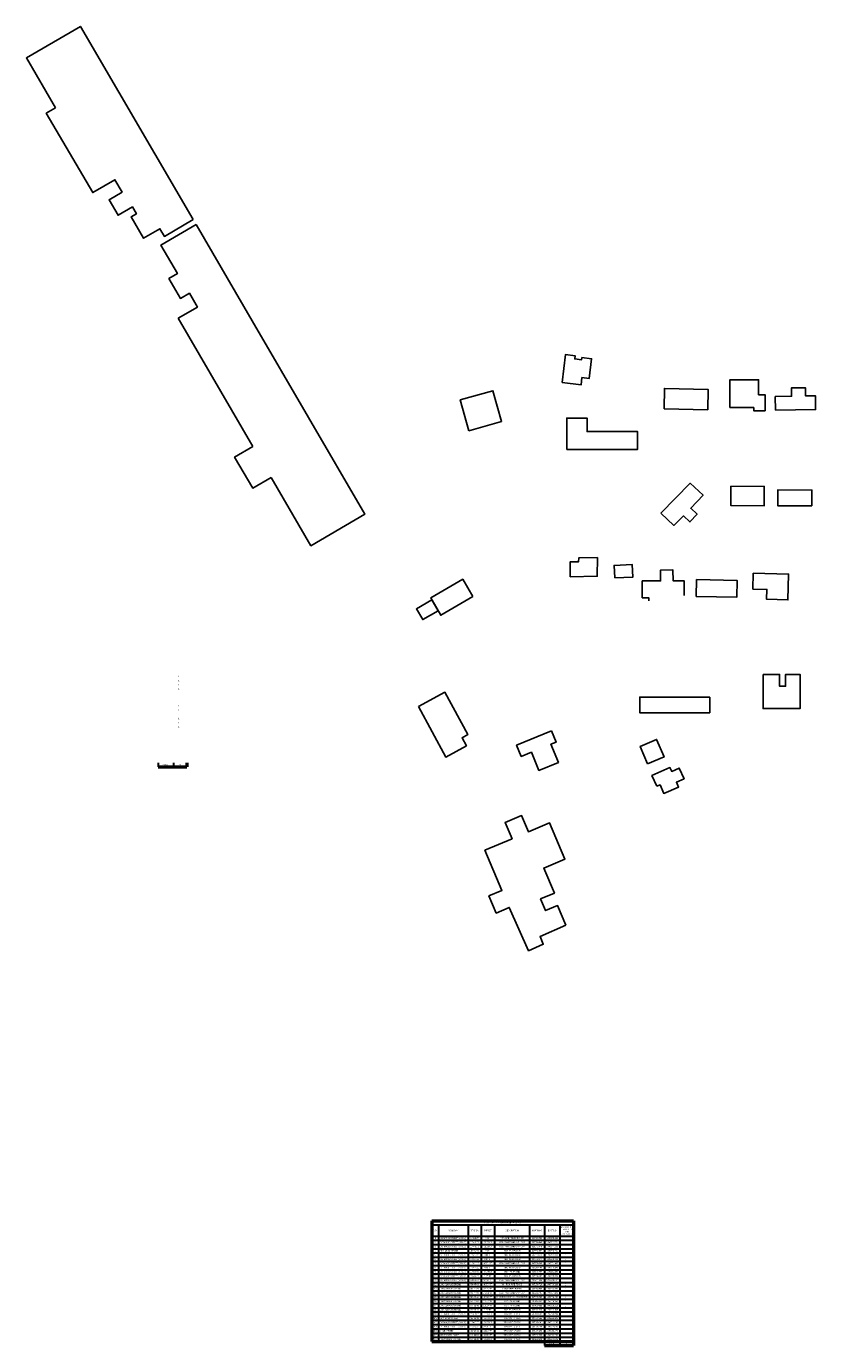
# Model space of a CAD drawing. Header units: feet. Extents: x 1485209 to 1496127, y 336129 to 339496.
# Tile 2 of 8: x 1490528 to 1491939, y 337139 to 339496. Entities that reach past the tile are written whole.
import ezdxf

# ---------------------------------------------------------------- set-up
doc = ezdxf.new("R2010")
doc.units = ezdxf.units.FT
doc.header["$MEASUREMENT"] = 0
for name, color, linetype in [('BD_X_Building', 130, 'Continuous'), ('GE_X_CL_Text', 131, 'Continuous'), ('SH_Text', 9, 'Continuous'), ('TX_X_20', 7, 'Continuous')]:
    doc.layers.add(name, color=color, linetype=linetype)
doc.styles.get("Standard").update_dxf_attribs({"font": 'font31.shx'})

msp = doc.modelspace()

# ---------------------------------------------------------------- linework, layer by layer
at = {"layer": 'BD_X_Building', "flags": 128}
for points, elevation in [([(1490826.1, 339151.1), (1490624.5, 339496.5), (1490527.8, 339440), (1490579.9, 339350.8)], 924), ([(1490826.1, 339151.1), (1490774.7, 339121.1), (1490766.7, 339134.9), (1490737.3, 339117.7), (1490715, 339155.8), (1490724.7, 339161.5), (1490717.5, 339173.9), (1490691.9, 339158.9), (1490675.7, 339186.7), (1490699.1, 339200.4), (1490686.2, 339222.5), (1490646.4, 339199.3), (1490563.5, 339341.2), (1490579.9, 339350.8)], 924), ([(1490799.4, 338974.7), (1490833.8, 338994.7), (1490819.3, 339019.5), (1490803.4, 339010.2), (1490782.6, 339045.8), (1490798, 339054.8), (1490768.3, 339105.7), (1490831.2, 339142.4)], 924), ([(1490965.3, 338690.4), (1491036.6, 338568.4), (1491133.3, 338624.8), (1490931.6, 338970.3), (1490831.2, 339142.4)], 924), ([(1490799.4, 338974.7), (1490933, 338745.8)], 924), ([(1490933, 338745.8), (1490900.2, 338726.7), (1490932.6, 338671.3), (1490965.3, 338690.4)], 924), ([(1491640.8, 338469.8), (1491640.7, 338475.4), (1491629.2, 338475.3), (1491629, 338505.3), (1491662, 338505.5), (1491661.9, 338524.8), (1491684, 338525), (1491684.2, 338505.7), (1491703.9, 338505.7), (1491704.1, 338479.6)], 924), ([(1491466.6, 338237.2), (1491474.9, 338217.1), (1491465.9, 338213.4), (1491479.1, 338181), (1491444.3, 338166.8), (1491431, 338199.2), (1491412.7, 338191.7), (1491404.5, 338211.8), (1491466.6, 338237.2)], 920.6)]:
    msp.add_lwpolyline(points, dxfattribs=dict(at, elevation=elevation))
for points, elevation in [([(1491485.6, 338859.8), (1491491.6, 338909.9), (1491509.1, 338907.8), (1491508.5, 338902.3), (1491520.7, 338900.8), (1491521.1, 338904.5), (1491538.4, 338902.4), (1491534.2, 338867.2), (1491521.3, 338868.7), (1491519.8, 338855.7)], 927.2), ([(1491494.2, 338740.3), (1491620.8, 338740.3), (1491620.8, 338772.4), (1491530.4, 338772.4), (1491530.4, 338796.3), (1491494.2, 338796.3)], 924), ([(1491662.5, 338626.2), (1491714.8, 338680), (1491737.8, 338658.5), (1491715.8, 338635.2), (1491727.1, 338624.6), (1491714.3, 338610.9), (1491703, 338621.6), (1491685.5, 338604.7)], 924), ([(1491500.1, 338512.8), (1491500.1, 338539.3), (1491515.3, 338539.6), (1491515.5, 338546.5), (1491548.9, 338547.2), (1491548.6, 338513.8)], 924), ([(1491827, 338490.9), (1491827.7, 338519), (1491890.8, 338517.5), (1491889.6, 338471.6), (1491851.4, 338472.5), (1491851.9, 338490.3)], 924), ([(1491845.3, 338338.2), (1491845.3, 338277.1), (1491911.4, 338277.1), (1491911.4, 338338.2), (1491885.5, 338338.2), (1491885.5, 338317.3), (1491874.6, 338317.3), (1491874.6, 338338.2)], 924), ([(1491228.8, 338280.7), (1491276.2, 338306.4), (1491317.2, 338230.8), (1491306.9, 338225.2), (1491314.7, 338210.7), (1491277.6, 338190.6)], 924), ([(1491749.7, 338297.8), (1491624.6, 338297.8), (1491624.6, 338269.9), (1491749.7, 338269.9)], 924), ([(1491638.6, 338178.4), (1491625.4, 338209.7), (1491654.8, 338222.1), (1491668, 338190.8)], 924), ([(1491654.9, 338138.3), (1491646.4, 338157.4), (1491678.7, 338171.7), (1491681.7, 338165), (1491695.3, 338171), (1491703.8, 338151.7), (1491690.2, 338145.7), (1491694, 338137.1), (1491667.6, 338125.6), (1491660.9, 338140.9)], 924), ([(1491492.7, 337890.3), (1491477.8, 337925.3), (1491456.1, 337916.1), (1491447.2, 337937), (1491472, 337947.5), (1491453, 337992.1), (1491490.9, 338008.3), (1491463.2, 338073.3), (1491425.5, 338057.2), (1491413.2, 338085.9), (1491383.9, 338073.4), (1491396.2, 338044.7), (1491347.8, 338024), (1491378.3, 337952.4), (1491354.9, 337942.4), (1491368, 337911.8), (1491391.4, 337921.8), (1491425.8, 337844.5), (1491452.2, 337856.2), (1491446.3, 337869.7)], 924)]:
    msp.add_lwpolyline(points, close=True, dxfattribs=dict(at, elevation=elevation))
at = {"layer": 'BD_X_Building', "elevation": 924}
for points in [[(1491319.2, 338773.7), (1491377.7, 338790.2), (1491362.1, 338845.4), (1491303.7, 338828.9)], [(1491580, 338510.7), (1491612.4, 338512.4), (1491611.2, 338534.7), (1491578.8, 338533)], [(1491726.3, 338507.9), (1491798.6, 338506.4), (1491798, 338476.1), (1491725.6, 338477.6)]]:
    msp.add_lwpolyline(points, close=True, dxfattribs=at)
at = {"layer": 'BD_X_Building', "color": 2, "elevation": 924}
for points in [[(1491326, 338477.7), (1491268.8, 338444.2), (1491250.8, 338475.1), (1491308, 338508.5)], [(1491264.2, 338452.2), (1491236.7, 338436.2), (1491225.4, 338455.5), (1491252.9, 338471.5)]]:
    msp.add_lwpolyline(points, close=True, dxfattribs=at)
at = {"layer": 'GE_X_CL_Text', "flags": 128}
for points in [[(1491785.9, 338815.1), (1491828.5, 338815.1), (1491828.5, 338809.5), (1491848.7, 338809.5), (1491848.7, 338838.1), (1491837.1, 338838.1), (1491837.1, 338865), (1491785.9, 338865)], [(1491867.4, 338810.3), (1491866.9, 338834.9), (1491896.2, 338835.5), (1491895.9, 338850.2), (1491920.8, 338850.7), (1491921.1, 338835.9), (1491938.7, 338836.2), (1491939.1, 338811.6)], [(1491668.1, 338812.9), (1491746.1, 338811.3), (1491746.8, 338847.7), (1491668.8, 338849.3)], [(1491787.7, 338674.7), (1491847.3, 338674.4), (1491847.1, 338639.7), (1491787.6, 338640)], [(1491932.3, 338639.4), (1491871.4, 338639.6), (1491871.5, 338668.1), (1491932.4, 338667.8)]]:
    msp.add_lwpolyline(points, close=True, dxfattribs=at)
at = {"layer": 'SH_Text', "lineweight": 30}
for p, q in [((1490763.3, 338180.5), (1490763.3, 338173)), ((1490790.8, 338180.5), (1490790.8, 338173)), ((1491454.1, 337146.3), (1491454.1, 337138.8)), ((1491481.7, 337146.3), (1491481.7, 337138.8))]:
    msp.add_line(p, q, dxfattribs=at)
at = {"layer": 'SH_Text', "lineweight": 50}
for p, q in [((1490763.3, 338173), (1490815, 338173)), ((1490815, 338180.5), (1490815, 338173)), ((1491454.1, 337138.8), (1491505.9, 337138.8)), ((1491505.9, 337146.3), (1491505.9, 337138.8))]:
    msp.add_line(p, q, dxfattribs=at)
at = {"layer": 'TX_X_20', "color": 7, "linetype": 'Continuous', "lineweight": 50}
for p, q in [((1491252.6, 337362), (1491505.9, 337362)), ((1491252.6, 337362), (1491252.6, 337354.5)), ((1491252.6, 337354.5), (1491252.6, 337334.5)), ((1491505.9, 337362), (1491505.9, 337354.5)), ((1491505.9, 337354.5), (1491505.9, 337334.5)), ((1491252.6, 337334.5), (1491252.6, 337327)), ((1491252.6, 337327), (1491252.6, 337319.5)), ((1491252.6, 337319.5), (1491252.6, 337311.9)), ((1491505.9, 337334.5), (1491505.9, 337327)), ((1491505.9, 337327), (1491505.9, 337319.5)), ((1491505.9, 337319.5), (1491505.9, 337311.9)), ((1491252.6, 337311.9), (1491252.6, 337304.4)), ((1491252.6, 337304.4), (1491252.6, 337296.9)), ((1491252.6, 337296.9), (1491252.6, 337289.4)), ((1491505.9, 337311.9), (1491505.9, 337304.4)), ((1491505.9, 337304.4), (1491505.9, 337296.9)), ((1491505.9, 337296.9), (1491505.9, 337289.4)), ((1491252.6, 337289.4), (1491252.6, 337281.9)), ((1491252.6, 337281.9), (1491252.6, 337274.3)), ((1491252.6, 337274.3), (1491252.6, 337266.8)), ((1491505.9, 337289.4), (1491505.9, 337281.9)), ((1491505.9, 337281.9), (1491505.9, 337274.3)), ((1491505.9, 337274.3), (1491505.9, 337266.8)), ((1491252.6, 337266.8), (1491252.6, 337259.3)), ((1491252.6, 337259.3), (1491252.6, 337251.7)), ((1491252.6, 337251.7), (1491252.6, 337244.2)), ((1491505.9, 337266.8), (1491505.9, 337259.3)), ((1491505.9, 337259.3), (1491505.9, 337251.7)), ((1491505.9, 337251.7), (1491505.9, 337244.2)), ((1491252.6, 337244.2), (1491252.6, 337236.7)), ((1491252.6, 337236.7), (1491252.6, 337229.1)), ((1491252.6, 337229.1), (1491252.6, 337221.6)), ((1491505.9, 337244.2), (1491505.9, 337236.7)), ((1491505.9, 337236.7), (1491505.9, 337229.1)), ((1491505.9, 337229.1), (1491505.9, 337221.6)), ((1491252.6, 337221.6), (1491252.6, 337214.1)), ((1491252.6, 337214.1), (1491252.6, 337206.5)), ((1491252.6, 337206.5), (1491252.6, 337199)), ((1491505.9, 337221.6), (1491505.9, 337214.1)), ((1491505.9, 337214.1), (1491505.9, 337206.5)), ((1491505.9, 337206.5), (1491505.9, 337199)), ((1491252.6, 337199), (1491252.6, 337191.5)), ((1491252.6, 337191.5), (1491252.6, 337184)), ((1491252.6, 337184), (1491252.6, 337176.4)), ((1491252.6, 337176.4), (1491252.6, 337168.9)), ((1491505.9, 337199), (1491505.9, 337191.5)), ((1491505.9, 337191.5), (1491505.9, 337184)), ((1491505.9, 337184), (1491505.9, 337176.4)), ((1491505.9, 337176.4), (1491505.9, 337168.9)), ((1491252.6, 337168.9), (1491252.6, 337161.3)), ((1491252.6, 337161.3), (1491252.6, 337153.8)), ((1491252.6, 337153.8), (1491252.6, 337146.3)), ((1491505.9, 337168.9), (1491505.9, 337161.3)), ((1491505.9, 337161.3), (1491505.9, 337153.8)), ((1491505.9, 337153.8), (1491505.9, 337146.3)), ((1491252.6, 337146.3), (1491265, 337146.3)), ((1491265, 337146.3), (1491317.9, 337146.3)), ((1491317.9, 337146.3), (1491340.9, 337146.3)), ((1491340.9, 337146.3), (1491365, 337146.3)), ((1491365, 337146.3), (1491427.7, 337146.3)), ((1491427.7, 337146.3), (1491454.1, 337146.3)), ((1491454.1, 337146.3), (1491481.7, 337146.3)), ((1491481.7, 337146.3), (1491505.9, 337146.3))]:
    msp.add_line(p, q, dxfattribs=at)
at = {"layer": 'TX_X_20', "color": 7, "linetype": 'Continuous', "lineweight": 30}
for p, q in [((1491252.6, 337354.5), (1491265, 337354.5)), ((1491265, 337354.5), (1491317.9, 337354.5)), ((1491265, 337354.5), (1491265, 337334.5)), ((1491317.9, 337354.5), (1491340.9, 337354.5)), ((1491317.9, 337354.5), (1491317.9, 337334.5)), ((1491340.9, 337354.5), (1491365, 337354.5)), ((1491340.9, 337354.5), (1491340.9, 337334.5)), ((1491365, 337354.5), (1491427.7, 337354.5)), ((1491365, 337354.5), (1491365, 337334.5)), ((1491427.7, 337354.5), (1491454.1, 337354.5)), ((1491427.7, 337354.5), (1491427.7, 337334.5)), ((1491454.1, 337354.5), (1491481.7, 337354.5)), ((1491454.1, 337354.5), (1491454.1, 337334.5)), ((1491481.7, 337354.5), (1491505.9, 337354.5)), ((1491481.7, 337354.5), (1491481.7, 337334.5)), ((1491252.6, 337334.5), (1491265, 337334.5)), ((1491252.6, 337327), (1491265, 337327)), ((1491252.6, 337319.5), (1491265, 337319.5)), ((1491265, 337334.5), (1491317.9, 337334.5)), ((1491265, 337334.5), (1491265, 337327)), ((1491265, 337327), (1491317.9, 337327)), ((1491265, 337327), (1491265, 337319.5)), ((1491265, 337319.5), (1491317.9, 337319.5)), ((1491265, 337319.5), (1491265, 337311.9)), ((1491317.9, 337334.5), (1491340.9, 337334.5)), ((1491317.9, 337334.5), (1491317.9, 337327)), ((1491317.9, 337327), (1491340.9, 337327)), ((1491317.9, 337327), (1491317.9, 337319.5)), ((1491317.9, 337319.5), (1491340.9, 337319.5)), ((1491317.9, 337319.5), (1491317.9, 337311.9)), ((1491340.9, 337334.5), (1491365, 337334.5)), ((1491340.9, 337334.5), (1491340.9, 337327)), ((1491340.9, 337327), (1491365, 337327)), ((1491340.9, 337327), (1491340.9, 337319.5)), ((1491340.9, 337319.5), (1491365, 337319.5)), ((1491340.9, 337319.5), (1491340.9, 337311.9)), ((1491365, 337334.5), (1491427.7, 337334.5)), ((1491365, 337334.5), (1491365, 337327)), ((1491365, 337327), (1491427.7, 337327)), ((1491365, 337327), (1491365, 337319.5)), ((1491365, 337319.5), (1491427.7, 337319.5)), ((1491365, 337319.5), (1491365, 337311.9)), ((1491427.7, 337334.5), (1491454.1, 337334.5)), ((1491427.7, 337334.5), (1491427.7, 337327)), ((1491427.7, 337327), (1491454.1, 337327)), ((1491427.7, 337327), (1491427.7, 337319.5)), ((1491427.7, 337319.5), (1491454.1, 337319.5)), ((1491427.7, 337319.5), (1491427.7, 337311.9)), ((1491454.1, 337334.5), (1491481.7, 337334.5)), ((1491454.1, 337334.5), (1491454.1, 337327)), ((1491454.1, 337327), (1491481.7, 337327)), ((1491454.1, 337327), (1491454.1, 337319.5)), ((1491454.1, 337319.5), (1491481.7, 337319.5)), ((1491454.1, 337319.5), (1491454.1, 337311.9)), ((1491481.7, 337334.5), (1491505.9, 337334.5)), ((1491481.7, 337334.5), (1491481.7, 337327)), ((1491481.7, 337327), (1491505.9, 337327)), ((1491481.7, 337327), (1491481.7, 337319.5)), ((1491481.7, 337319.5), (1491505.9, 337319.5)), ((1491481.7, 337319.5), (1491481.7, 337311.9)), ((1491252.6, 337311.9), (1491265, 337311.9)), ((1491252.6, 337304.4), (1491265, 337304.4)), ((1491252.6, 337296.9), (1491265, 337296.9)), ((1491265, 337311.9), (1491317.9, 337311.9)), ((1491265, 337311.9), (1491265, 337304.4)), ((1491265, 337304.4), (1491317.9, 337304.4)), ((1491265, 337304.4), (1491265, 337296.9)), ((1491265, 337296.9), (1491317.9, 337296.9)), ((1491265, 337296.9), (1491265, 337289.4)), ((1491317.9, 337311.9), (1491340.9, 337311.9)), ((1491317.9, 337311.9), (1491317.9, 337304.4)), ((1491317.9, 337304.4), (1491340.9, 337304.4)), ((1491317.9, 337304.4), (1491317.9, 337296.9)), ((1491317.9, 337296.9), (1491340.9, 337296.9)), ((1491317.9, 337296.9), (1491317.9, 337289.4)), ((1491340.9, 337311.9), (1491365, 337311.9)), ((1491340.9, 337311.9), (1491340.9, 337304.4)), ((1491340.9, 337304.4), (1491365, 337304.4)), ((1491340.9, 337304.4), (1491340.9, 337296.9)), ((1491340.9, 337296.9), (1491365, 337296.9)), ((1491340.9, 337296.9), (1491340.9, 337289.4)), ((1491365, 337311.9), (1491427.7, 337311.9)), ((1491365, 337311.9), (1491365, 337304.4)), ((1491365, 337304.4), (1491427.7, 337304.4)), ((1491365, 337304.4), (1491365, 337296.9)), ((1491365, 337296.9), (1491427.7, 337296.9)), ((1491365, 337296.9), (1491365, 337289.4)), ((1491427.7, 337311.9), (1491454.1, 337311.9)), ((1491427.7, 337311.9), (1491427.7, 337304.4)), ((1491427.7, 337304.4), (1491454.1, 337304.4)), ((1491427.7, 337304.4), (1491427.7, 337296.9)), ((1491427.7, 337296.9), (1491454.1, 337296.9)), ((1491427.7, 337296.9), (1491427.7, 337289.4)), ((1491454.1, 337311.9), (1491481.7, 337311.9)), ((1491454.1, 337311.9), (1491454.1, 337304.4)), ((1491454.1, 337304.4), (1491481.7, 337304.4)), ((1491454.1, 337304.4), (1491454.1, 337296.9)), ((1491454.1, 337296.9), (1491481.7, 337296.9)), ((1491454.1, 337296.9), (1491454.1, 337289.4)), ((1491481.7, 337311.9), (1491505.9, 337311.9)), ((1491481.7, 337311.9), (1491481.7, 337304.4)), ((1491481.7, 337304.4), (1491505.9, 337304.4)), ((1491481.7, 337304.4), (1491481.7, 337296.9)), ((1491481.7, 337296.9), (1491505.9, 337296.9)), ((1491481.7, 337296.9), (1491481.7, 337289.4)), ((1491252.6, 337289.4), (1491265, 337289.4)), ((1491252.6, 337281.9), (1491265, 337281.9)), ((1491252.6, 337274.3), (1491265, 337274.3)), ((1491265, 337289.4), (1491317.9, 337289.4)), ((1491265, 337289.4), (1491265, 337281.9)), ((1491265, 337281.9), (1491317.9, 337281.9)), ((1491265, 337281.9), (1491265, 337274.3)), ((1491265, 337274.3), (1491317.9, 337274.3)), ((1491265, 337274.3), (1491265, 337266.8)), ((1491317.9, 337289.4), (1491340.9, 337289.4)), ((1491317.9, 337289.4), (1491317.9, 337281.9)), ((1491317.9, 337281.9), (1491340.9, 337281.9)), ((1491317.9, 337281.9), (1491317.9, 337274.3)), ((1491317.9, 337274.3), (1491340.9, 337274.3)), ((1491317.9, 337274.3), (1491317.9, 337266.8)), ((1491340.9, 337289.4), (1491365, 337289.4)), ((1491340.9, 337289.4), (1491340.9, 337281.9)), ((1491340.9, 337281.9), (1491365, 337281.9)), ((1491340.9, 337281.9), (1491340.9, 337274.3)), ((1491340.9, 337274.3), (1491365, 337274.3)), ((1491340.9, 337274.3), (1491340.9, 337266.8)), ((1491365, 337289.4), (1491427.7, 337289.4)), ((1491365, 337289.4), (1491365, 337281.9)), ((1491365, 337281.9), (1491427.7, 337281.9)), ((1491365, 337281.9), (1491365, 337274.3)), ((1491365, 337274.3), (1491427.7, 337274.3)), ((1491365, 337274.3), (1491365, 337266.8)), ((1491427.7, 337289.4), (1491454.1, 337289.4)), ((1491427.7, 337289.4), (1491427.7, 337281.9)), ((1491427.7, 337281.9), (1491454.1, 337281.9)), ((1491427.7, 337281.9), (1491427.7, 337274.3)), ((1491427.7, 337274.3), (1491454.1, 337274.3)), ((1491427.7, 337274.3), (1491427.7, 337266.8)), ((1491454.1, 337289.4), (1491481.7, 337289.4)), ((1491454.1, 337289.4), (1491454.1, 337281.9)), ((1491454.1, 337281.9), (1491481.7, 337281.9)), ((1491454.1, 337281.9), (1491454.1, 337274.3)), ((1491454.1, 337274.3), (1491481.7, 337274.3)), ((1491454.1, 337274.3), (1491454.1, 337266.8)), ((1491481.7, 337289.4), (1491505.9, 337289.4)), ((1491481.7, 337289.4), (1491481.7, 337281.9)), ((1491481.7, 337281.9), (1491505.9, 337281.9)), ((1491481.7, 337281.9), (1491481.7, 337274.3)), ((1491481.7, 337274.3), (1491505.9, 337274.3)), ((1491481.7, 337274.3), (1491481.7, 337266.8)), ((1491252.6, 337266.8), (1491265, 337266.8)), ((1491252.6, 337259.3), (1491265, 337259.3)), ((1491252.6, 337251.7), (1491265, 337251.7)), ((1491265, 337266.8), (1491317.9, 337266.8)), ((1491265, 337266.8), (1491265, 337259.3)), ((1491265, 337259.3), (1491317.9, 337259.3)), ((1491265, 337259.3), (1491265, 337251.7)), ((1491265, 337251.7), (1491317.9, 337251.7)), ((1491265, 337251.7), (1491265, 337244.2)), ((1491317.9, 337266.8), (1491340.9, 337266.8)), ((1491317.9, 337266.8), (1491317.9, 337259.3)), ((1491317.9, 337259.3), (1491340.9, 337259.3)), ((1491317.9, 337259.3), (1491317.9, 337251.7)), ((1491317.9, 337251.7), (1491340.9, 337251.7)), ((1491317.9, 337251.7), (1491317.9, 337244.2)), ((1491340.9, 337266.8), (1491365, 337266.8)), ((1491340.9, 337266.8), (1491340.9, 337259.3)), ((1491340.9, 337259.3), (1491365, 337259.3)), ((1491340.9, 337259.3), (1491340.9, 337251.7)), ((1491340.9, 337251.7), (1491365, 337251.7)), ((1491340.9, 337251.7), (1491340.9, 337244.2)), ((1491365, 337266.8), (1491427.7, 337266.8)), ((1491365, 337266.8), (1491365, 337259.3)), ((1491365, 337259.3), (1491427.7, 337259.3)), ((1491365, 337259.3), (1491365, 337251.7)), ((1491365, 337251.7), (1491427.7, 337251.7)), ((1491365, 337251.7), (1491365, 337244.2)), ((1491427.7, 337266.8), (1491454.1, 337266.8)), ((1491427.7, 337266.8), (1491427.7, 337259.3)), ((1491427.7, 337259.3), (1491454.1, 337259.3)), ((1491427.7, 337259.3), (1491427.7, 337251.7)), ((1491427.7, 337251.7), (1491454.1, 337251.7)), ((1491427.7, 337251.7), (1491427.7, 337244.2)), ((1491454.1, 337266.8), (1491481.7, 337266.8)), ((1491454.1, 337266.8), (1491454.1, 337259.3)), ((1491454.1, 337259.3), (1491481.7, 337259.3)), ((1491454.1, 337259.3), (1491454.1, 337251.7)), ((1491454.1, 337251.7), (1491481.7, 337251.7)), ((1491454.1, 337251.7), (1491454.1, 337244.2)), ((1491481.7, 337266.8), (1491505.9, 337266.8)), ((1491481.7, 337266.8), (1491481.7, 337259.3)), ((1491481.7, 337259.3), (1491505.9, 337259.3)), ((1491481.7, 337259.3), (1491481.7, 337251.7)), ((1491481.7, 337251.7), (1491505.9, 337251.7)), ((1491481.7, 337251.7), (1491481.7, 337244.2)), ((1491252.6, 337244.2), (1491265, 337244.2)), ((1491252.6, 337236.7), (1491265, 337236.7)), ((1491252.6, 337229.1), (1491265, 337229.1)), ((1491265, 337244.2), (1491317.9, 337244.2)), ((1491265, 337244.2), (1491265, 337236.7)), ((1491265, 337236.7), (1491317.9, 337236.7)), ((1491265, 337236.7), (1491265, 337229.1)), ((1491265, 337229.1), (1491317.9, 337229.1)), ((1491265, 337229.1), (1491265, 337221.6)), ((1491317.9, 337244.2), (1491340.9, 337244.2)), ((1491317.9, 337244.2), (1491317.9, 337236.7)), ((1491317.9, 337236.7), (1491340.9, 337236.7)), ((1491317.9, 337236.7), (1491317.9, 337229.1)), ((1491317.9, 337229.1), (1491340.9, 337229.1)), ((1491317.9, 337229.1), (1491317.9, 337221.6)), ((1491340.9, 337244.2), (1491365, 337244.2)), ((1491340.9, 337244.2), (1491340.9, 337236.7)), ((1491340.9, 337236.7), (1491365, 337236.7)), ((1491340.9, 337236.7), (1491340.9, 337229.1)), ((1491340.9, 337229.1), (1491365, 337229.1)), ((1491340.9, 337229.1), (1491340.9, 337221.6)), ((1491365, 337244.2), (1491427.7, 337244.2)), ((1491365, 337244.2), (1491365, 337236.7)), ((1491365, 337236.7), (1491427.7, 337236.7)), ((1491365, 337236.7), (1491365, 337229.1)), ((1491365, 337229.1), (1491427.7, 337229.1)), ((1491365, 337229.1), (1491365, 337221.6)), ((1491427.7, 337244.2), (1491454.1, 337244.2)), ((1491427.7, 337244.2), (1491427.7, 337236.7)), ((1491427.7, 337236.7), (1491454.1, 337236.7)), ((1491427.7, 337236.7), (1491427.7, 337229.1)), ((1491427.7, 337229.1), (1491454.1, 337229.1)), ((1491427.7, 337229.1), (1491427.7, 337221.6)), ((1491454.1, 337244.2), (1491481.7, 337244.2)), ((1491454.1, 337244.2), (1491454.1, 337236.7)), ((1491454.1, 337236.7), (1491481.7, 337236.7)), ((1491454.1, 337236.7), (1491454.1, 337229.1)), ((1491454.1, 337229.1), (1491481.7, 337229.1)), ((1491454.1, 337229.1), (1491454.1, 337221.6)), ((1491481.7, 337244.2), (1491505.9, 337244.2)), ((1491481.7, 337244.2), (1491481.7, 337236.7)), ((1491481.7, 337236.7), (1491505.9, 337236.7)), ((1491481.7, 337236.7), (1491481.7, 337229.1)), ((1491481.7, 337229.1), (1491505.9, 337229.1)), ((1491481.7, 337229.1), (1491481.7, 337221.6)), ((1491252.6, 337221.6), (1491265, 337221.6)), ((1491252.6, 337214.1), (1491265, 337214.1)), ((1491252.6, 337206.5), (1491265, 337206.5)), ((1491265, 337221.6), (1491317.9, 337221.6)), ((1491265, 337221.6), (1491265, 337214.1)), ((1491265, 337214.1), (1491317.9, 337214.1)), ((1491265, 337214.1), (1491265, 337206.5)), ((1491265, 337206.5), (1491317.9, 337206.5)), ((1491265, 337206.5), (1491265, 337199)), ((1491317.9, 337221.6), (1491340.9, 337221.6)), ((1491317.9, 337221.6), (1491317.9, 337214.1)), ((1491317.9, 337214.1), (1491340.9, 337214.1)), ((1491317.9, 337214.1), (1491317.9, 337206.5)), ((1491317.9, 337206.5), (1491340.9, 337206.5)), ((1491317.9, 337206.5), (1491317.9, 337199)), ((1491340.9, 337221.6), (1491365, 337221.6)), ((1491340.9, 337221.6), (1491340.9, 337214.1)), ((1491340.9, 337214.1), (1491365, 337214.1)), ((1491340.9, 337214.1), (1491340.9, 337206.5)), ((1491340.9, 337206.5), (1491365, 337206.5)), ((1491340.9, 337206.5), (1491340.9, 337199)), ((1491365, 337221.6), (1491427.7, 337221.6)), ((1491365, 337221.6), (1491365, 337214.1)), ((1491365, 337214.1), (1491427.7, 337214.1)), ((1491365, 337214.1), (1491365, 337206.5)), ((1491365, 337206.5), (1491427.7, 337206.5)), ((1491365, 337206.5), (1491365, 337199)), ((1491427.7, 337221.6), (1491454.1, 337221.6)), ((1491427.7, 337221.6), (1491427.7, 337214.1)), ((1491427.7, 337214.1), (1491454.1, 337214.1)), ((1491427.7, 337214.1), (1491427.7, 337206.5)), ((1491427.7, 337206.5), (1491454.1, 337206.5)), ((1491427.7, 337206.5), (1491427.7, 337199)), ((1491454.1, 337221.6), (1491481.7, 337221.6)), ((1491454.1, 337221.6), (1491454.1, 337214.1)), ((1491454.1, 337214.1), (1491481.7, 337214.1)), ((1491454.1, 337214.1), (1491454.1, 337206.5)), ((1491454.1, 337206.5), (1491481.7, 337206.5)), ((1491454.1, 337206.5), (1491454.1, 337199)), ((1491481.7, 337221.6), (1491505.9, 337221.6)), ((1491481.7, 337221.6), (1491481.7, 337214.1)), ((1491481.7, 337214.1), (1491505.9, 337214.1)), ((1491481.7, 337214.1), (1491481.7, 337206.5)), ((1491481.7, 337206.5), (1491505.9, 337206.5)), ((1491481.7, 337206.5), (1491481.7, 337199)), ((1491252.6, 337199), (1491265, 337199)), ((1491252.6, 337191.5), (1491265, 337191.5)), ((1491252.6, 337184), (1491265, 337184)), ((1491252.6, 337176.4), (1491265, 337176.4)), ((1491265, 337199), (1491317.9, 337199)), ((1491265, 337199), (1491265, 337191.5)), ((1491265, 337191.5), (1491317.9, 337191.5)), ((1491265, 337191.5), (1491265, 337184)), ((1491265, 337184), (1491317.9, 337184)), ((1491265, 337184), (1491265, 337176.4)), ((1491265, 337176.4), (1491317.9, 337176.4)), ((1491265, 337176.4), (1491265, 337168.9)), ((1491317.9, 337199), (1491340.9, 337199)), ((1491317.9, 337199), (1491317.9, 337191.5)), ((1491317.9, 337191.5), (1491340.9, 337191.5)), ((1491317.9, 337191.5), (1491317.9, 337184)), ((1491317.9, 337184), (1491340.9, 337184)), ((1491317.9, 337184), (1491317.9, 337176.4)), ((1491317.9, 337176.4), (1491340.9, 337176.4)), ((1491317.9, 337176.4), (1491317.9, 337168.9)), ((1491340.9, 337199), (1491365, 337199)), ((1491340.9, 337199), (1491340.9, 337191.5)), ((1491340.9, 337191.5), (1491365, 337191.5)), ((1491340.9, 337191.5), (1491340.9, 337184)), ((1491340.9, 337184), (1491365, 337184)), ((1491340.9, 337184), (1491340.9, 337176.4)), ((1491340.9, 337176.4), (1491365, 337176.4)), ((1491340.9, 337176.4), (1491340.9, 337168.9)), ((1491365, 337199), (1491427.7, 337199)), ((1491365, 337199), (1491365, 337191.5)), ((1491365, 337191.5), (1491427.7, 337191.5)), ((1491365, 337191.5), (1491365, 337184)), ((1491365, 337184), (1491427.7, 337184)), ((1491365, 337184), (1491365, 337176.4)), ((1491365, 337176.4), (1491427.7, 337176.4)), ((1491365, 337176.4), (1491365, 337168.9)), ((1491427.7, 337199), (1491454.1, 337199)), ((1491427.7, 337199), (1491427.7, 337191.5)), ((1491427.7, 337191.5), (1491454.1, 337191.5)), ((1491427.7, 337191.5), (1491427.7, 337184)), ((1491427.7, 337184), (1491454.1, 337184)), ((1491427.7, 337184), (1491427.7, 337176.4)), ((1491427.7, 337176.4), (1491454.1, 337176.4)), ((1491427.7, 337176.4), (1491427.7, 337168.9)), ((1491454.1, 337199), (1491481.7, 337199)), ((1491454.1, 337199), (1491454.1, 337191.5)), ((1491454.1, 337191.5), (1491481.7, 337191.5)), ((1491454.1, 337191.5), (1491454.1, 337184)), ((1491454.1, 337184), (1491481.7, 337184)), ((1491454.1, 337184), (1491454.1, 337176.4)), ((1491454.1, 337176.4), (1491481.7, 337176.4)), ((1491454.1, 337176.4), (1491454.1, 337168.9)), ((1491481.7, 337199), (1491505.9, 337199)), ((1491481.7, 337199), (1491481.7, 337191.5)), ((1491481.7, 337191.5), (1491505.9, 337191.5)), ((1491481.7, 337191.5), (1491481.7, 337184)), ((1491481.7, 337184), (1491505.9, 337184)), ((1491481.7, 337184), (1491481.7, 337176.4)), ((1491481.7, 337176.4), (1491505.9, 337176.4)), ((1491481.7, 337176.4), (1491481.7, 337168.9)), ((1491252.6, 337168.9), (1491265, 337168.9)), ((1491252.6, 337161.3), (1491265, 337161.3)), ((1491252.6, 337153.8), (1491265, 337153.8)), ((1491265, 337168.9), (1491317.9, 337168.9)), ((1491265, 337168.9), (1491265, 337161.3)), ((1491265, 337161.3), (1491317.9, 337161.3)), ((1491265, 337161.3), (1491265, 337153.8)), ((1491265, 337153.8), (1491317.9, 337153.8)), ((1491265, 337153.8), (1491265, 337146.3)), ((1491317.9, 337168.9), (1491340.9, 337168.9)), ((1491317.9, 337168.9), (1491317.9, 337161.3)), ((1491317.9, 337161.3), (1491340.9, 337161.3)), ((1491317.9, 337161.3), (1491317.9, 337153.8)), ((1491317.9, 337153.8), (1491340.9, 337153.8)), ((1491317.9, 337153.8), (1491317.9, 337146.3)), ((1491340.9, 337168.9), (1491365, 337168.9)), ((1491340.9, 337168.9), (1491340.9, 337161.3)), ((1491340.9, 337161.3), (1491365, 337161.3)), ((1491340.9, 337161.3), (1491340.9, 337153.8)), ((1491340.9, 337153.8), (1491365, 337153.8)), ((1491340.9, 337153.8), (1491340.9, 337146.3)), ((1491365, 337168.9), (1491427.7, 337168.9)), ((1491365, 337168.9), (1491365, 337161.3)), ((1491365, 337161.3), (1491427.7, 337161.3)), ((1491365, 337161.3), (1491365, 337153.8)), ((1491365, 337153.8), (1491427.7, 337153.8)), ((1491365, 337153.8), (1491365, 337146.3)), ((1491427.7, 337168.9), (1491454.1, 337168.9)), ((1491427.7, 337168.9), (1491427.7, 337161.3)), ((1491427.7, 337161.3), (1491454.1, 337161.3)), ((1491427.7, 337161.3), (1491427.7, 337153.8)), ((1491427.7, 337153.8), (1491454.1, 337153.8)), ((1491427.7, 337153.8), (1491427.7, 337146.3)), ((1491454.1, 337168.9), (1491481.7, 337168.9)), ((1491454.1, 337168.9), (1491454.1, 337161.3)), ((1491454.1, 337161.3), (1491481.7, 337161.3)), ((1491454.1, 337161.3), (1491454.1, 337153.8)), ((1491454.1, 337153.8), (1491481.7, 337153.8)), ((1491454.1, 337153.8), (1491454.1, 337146.3)), ((1491481.7, 337168.9), (1491505.9, 337168.9)), ((1491481.7, 337168.9), (1491481.7, 337161.3)), ((1491481.7, 337161.3), (1491505.9, 337161.3)), ((1491481.7, 337161.3), (1491481.7, 337153.8)), ((1491481.7, 337153.8), (1491505.9, 337153.8)), ((1491481.7, 337153.8), (1491481.7, 337146.3))]:
    msp.add_line(p, q, dxfattribs=at)

# ---------------------------------------------------------------- texts
at = {"layer": 'SH_Text'}
for s, p in [('1', (1490799.5, 338333.6)), ('1', (1490799.5, 338326.1)), ('1', (1490799.5, 338318.6)), ('1', (1490799.5, 338311.1)), ('1', (1490799.5, 338281)), ('1', (1490799.5, 338273.4)), ('1', (1490799.5, 338258.3)), ('1', (1490799.5, 338250.8)), ('1', (1490799.5, 338243.3)), ('9', (1490801.9, 338175.5)), ('1', (1491490.4, 337299.4)), ('1', (1491490.4, 337291.9)), ('1', (1491490.4, 337284.4)), ('1', (1491490.4, 337276.8)), ('1', (1491490.4, 337246.7)), ('1', (1491490.4, 337239.2)), ('1', (1491490.4, 337224.1)), ('1', (1491490.4, 337216.6)), ('1', (1491490.4, 337209.1)), ('9', (1491492.7, 337141.3))]:
    msp.add_text(s, height=2.5, dxfattribs=at).set_placement(p)
at = {"layer": 'SH_Text', "lineweight": -3, "char_height": 2.5, "attachment_point": 5}
for insert in [(1490777.1, 338176.7), (1491467.9, 337142.5)]:
    msp.add_mtext('TOTAL', dxfattribs=dict(at, insert=insert))
at = {"layer": 'TX_X_20', "color": 7}
for s, p in [(' 2', (1491256.9, 337322)), (' 1', (1491257.4, 337329.5)), ('DEFIANCE STREET (SR 198)', (1491267.5, 337329.5)), ('DEFIANCE STREET (SR 198)', (1491267.5, 337322)), (' 3', (1491256.9, 337314.5)), (' 4', (1491256.9, 337306.9)), (' 5', (1491256.9, 337299.4)), (' 6', (1491256.9, 337291.9)), ('DEFIANCE STREET (SR 198)', (1491267.5, 337314.5)), ('HAMILTON STREET', (1491267.5, 337306.9)), ('DEFIANCE STREET (SR 198)', (1491267.5, 337299.4)), ('DEFIANCE STREET (SR 198)', (1491267.5, 337291.9)), (' 7', (1491256.9, 337284.4)), (' 8', (1491256.9, 337276.9)), (' 9', (1491256.9, 337269.3)), ('DEFIANCE STREET (SR 198)', (1491267.5, 337284.4)), ('DEFIANCE STREET (SR 198)', (1491267.5, 337276.8)), ('DEFIANCE STREET (SR 198)', (1491267.5, 337269.3)), (' 12', (1491256.1, 337246.7)), (' 10', (1491256.3, 337261.8)), (' 11', (1491256.5, 337254.3)), ('DEFIANCE STREET (SR 198)', (1491267.5, 337261.8)), ('DEFIANCE STREET (SR 198)', (1491267.5, 337254.3)), ('LINCOLN AVE (SR 501)', (1491267.5, 337246.7)), (' 13', (1491256.1, 337239.2)), (' 14', (1491256.1, 337231.7)), (' 15', (1491256.1, 337224.1)), ('LINCOLN AVE (SR 501)', (1491267.5, 337239.2)), ('LINCOLN AVE (SR 501)', (1491267.5, 337231.7)), ('LINCOLN AVE (SR 501)', (1491267.5, 337224.1)), (' 16', (1491256.1, 337216.6)), (' 17', (1491256.1, 337209.1)), (' 18', (1491256.1, 337201.5)), ('LINCOLN AVE (SR 501)', (1491267.5, 337216.6)), ('LINCOLN AVE (SR 501)', (1491267.5, 337209.1)), ('LINCOLN AVE (SR 501)', (1491267.5, 337201.5)), (' 102', (1491255.1, 337186.5)), (' 103', (1491255.1, 337179)), (' 101', (1491255.5, 337194)), ('DEFIANCE STREET (SR 198)', (1491267.5, 337194)), ('HAMILTON STREET', (1491267.5, 337186.5)), ('DEFIANCE STREET (SR 198)', (1491267.5, 337178.9)), (' 104', (1491255.1, 337171.4)), (' 105', (1491255.1, 337163.9)), (' 106', (1491255.1, 337156.3)), ('COLE STREET', (1491267.5, 337163.9)), ('STINEBAUGH DRIVE', (1491267.5, 337156.3)), ('DEFIANCE STREET (SR 198)', (1491267.5, 337171.4)), (' 150', (1491255.1, 337148.8)), ('LINCOLN AVE (SR 501)', (1491267.5, 337148.8))]:
    msp.add_text(s, height=2.5, dxfattribs=at).set_placement(p)
at = {"layer": 'TX_X_20', "color": 7, "linetype": 'Continuous', "lineweight": -3, "char_height": 2.5, "attachment_point": 5}
for s, insert in [('{\\Ffont31.shx|c0;NO.}', (1491258.8, 337344.5)), ('{\\Ffont31.shx|c0;ROADWAY}', (1491291.4, 337344.5)), ('STATION', (1491329.4, 337344.5)), ('OFFSET', (1491352.9, 337344.5)), ('{\\Ffont31.shx|c0;TABLE OF EXISTING MONUMENTATION}', (1491379.3, 337358.3)), ('DESCRIPTION', (1491396.3, 337344.5)), ('NORTHING', (1491440.9, 337344.5)), ('EASTING', (1491467.9, 337344.5)), ('{\\Ffont31.shx|c0;MONUMENT\\PEXPECTED\\PTO BE\\PDISTRUBED}', (1491493.8, 337344.5)), ('110+48.70', (1491329.4, 337330.8)), ('113+45.59', (1491329.4, 337323.2)), ("30.60' {\\FFONT31.SHX|C0;\\C5;LT}", (1491352.9, 337323.2)), ("0.00' ", (1491352.9, 337330.8)), ('IRON PIN FOUND WITH CAP', (1491396.3, 337323.2)), ('MONUMENT BOX FOUND', (1491396.3, 337330.8)), ('336619.505', (1491440.9, 337330.8)), ('336880.905', (1491440.9, 337323.2)), ('1495858.111', (1491467.9, 337330.8)), ('1495714.074', (1491467.9, 337323.2)), ('114+45.75', (1491329.4, 337315.7)), ('116+57.58', (1491329.4, 337300.7)), ('116+87.58', (1491329.4, 337293.1)), ('36+24.93', (1491329.4, 337308.2)), ("31.31' {\\FFONT31.SHX|C0;\\C5;LT}", (1491352.9, 337315.7)), ("0.05' {\\FFONT31.SHX|C0;\\C5;LT}", (1491352.9, 337300.7)), ("0.17' {\\FFONT31.SHX|C0;\\C5;LT}", (1491352.9, 337293.1)), ("0.00' ", (1491352.9, 337308.2)), ('IRON PIN FOUND WITH CAP', (1491396.3, 337315.7)), ('MAG NAIL FOUND', (1491396.3, 337308.2)), ('MAG NAIL FOUND', (1491396.3, 337300.7)), ('MAG NAIL FOUND', (1491396.3, 337293.1)), ('336972.848', (1491440.9, 337315.7)), ('336993.892', (1491440.9, 337308.2)), ('337173.370', (1491440.9, 337300.7)), ('337199.077', (1491440.9, 337293.1)), ('1495674.331', (1491467.9, 337315.7)), ('1495306.694', (1491467.9, 337308.2)), ('1495607.200', (1491467.9, 337300.7)), ('1495591.752', (1491467.9, 337293.1)), ('117+15.18', (1491329.4, 337285.6)), ('118+27.69', (1491329.4, 337278.1)), ('118+27.54', (1491329.4, 337270.6)), ("30.71' {\\FFONT31.SHX|C0;\\C5;RT}", (1491352.9, 337285.6)), ("30.18' {\\FFONT31.SHX|C0;\\C5;LT}", (1491352.9, 337270.6)), ("0.13' {\\FFONT31.SHX|C0;\\C5;LT}", (1491352.9, 337278.1)), ('IRON PIN FOUND WITH CAP', (1491396.3, 337285.6)), ('MAG NAIL FOUND', (1491396.3, 337278.1)), ('IRON PIN FOUND', (1491396.3, 337270.6)), ('337238.596', (1491440.9, 337285.6)), ('337319.493', (1491440.9, 337278.1)), ('337303.995', (1491440.9, 337270.6)), ('1495604.165', (1491467.9, 337285.6)), ('1495520.120', (1491467.9, 337278.1)), ('1495494.365', (1491467.9, 337270.6)), ('121+99.68', (1491329.4, 337263)), ('121+88.01', (1491329.4, 337255.5)), ('54+45.63', (1491329.4, 337248)), ("30.33' {\\FFONT31.SHX|C0;\\C5;RT}", (1491352.9, 337255.5)), ("30.75' {\\FFONT31.SHX|C0;\\C5;RT}", (1491352.9, 337248)), ("0.37' {\\FFONT31.SHX|C0;\\C5;RT}", (1491352.9, 337263)), ('IRON PIN FOUND WITH CAP', (1491396.3, 337255.5)), ('3/4" IRON PIPE FOUND', (1491396.3, 337248)), ('MAG NAIL FOUND', (1491396.3, 337263)), ('337639.387', (1491440.9, 337263)), ('337644.686', (1491440.9, 337255.5)), ('337186.723', (1491440.9, 337248)), ('1495330.259', (1491467.9, 337263)), ('1495361.974', (1491467.9, 337255.5)), ('1495663.328', (1491467.9, 337248)), ('55+44.91', (1491329.4, 337240.4)), ('55+44.80', (1491329.4, 337232.9)), ('56+29.44', (1491329.4, 337225.4)), ("170.31' {\\FFONT31.SHX|C0;\\C5;RT}", (1491352.9, 337232.9)), ("32.40' {\\FFONT31.SHX|C0;\\C5;RT}", (1491352.9, 337240.4)), ("30.94' {\\FFONT31.SHX|C0;\\C5;RT}", (1491352.9, 337225.4)), ('IRON PIN FOUND IN CONCRETEE', (1491396.3, 337225.4)), ('IRON PIN FOUND WITH CAP', (1491396.3, 337232.9)), ('1" IRON PIPE FOUND', (1491396.3, 337240.4)), ('337285.956', (1491440.9, 337240.4)), ('337283.461', (1491440.9, 337232.9)), ('337370.506', (1491440.9, 337225.4)), ('1495666.690', (1491467.9, 337240.4)), ('1495804.582', (1491467.9, 337232.9)), ('1495666.696', (1491467.9, 337225.4)), ('56+77.62', (1491329.4, 337217.8)), ('57+01.48', (1491329.4, 337210.3)), ('59+20.48', (1491329.4, 337202.8)), ("201.34' {\\FFONT31.SHX|C0;\\C5;RT}", (1491352.9, 337210.3)), ("182.74' {\\FFONT31.SHX|C0;\\C5;RT}", (1491352.9, 337217.8)), ("0.36' {\\FFONT31.SHX|C0;\\C5;RT}", (1491352.9, 337202.8)), ('MAG NAIL FOUND', (1491396.3, 337202.8)), ('IRON PIN FOUND', (1491396.3, 337217.8)), ('IRON PIN FOUND', (1491396.3, 337210.3)), ('337416.052', (1491440.9, 337217.8)), ('337439.582', (1491440.9, 337210.3)), ('337662.025', (1491440.9, 337202.8)), ('1495819.306', (1491467.9, 337217.8)), ('1495838.321', (1491467.9, 337210.3)), ('1495641.153', (1491467.9, 337202.8)), ('120+34.28', (1491329.4, 337195.2)), ('116+06.56', (1491329.4, 337180.2)), ('36+65.81', (1491329.4, 337187.7)), ("32.03' {\\FFONT31.SHX|C0;\\C5;LT}", (1491352.9, 337187.7)), ("21.80' {\\FFONT31.SHX|C0;\\C5;LT}", (1491352.9, 337180.2)), ("17.28' {\\FFONT31.SHX|C0;\\C5;LT}", (1491352.9, 337195.2)), ('TRAV CUT CROSS', (1491396.3, 337195.2)), ('TRAV CUT CROSS', (1491396.3, 337187.7)), ('TRAV CUT CROSS', (1491396.3, 337180.2)), ('337488.232', (1491440.9, 337195.2)), ('337042.355', (1491440.9, 337187.7)), ('337118.401', (1491440.9, 337180.2)), ('1495399.699', (1491467.9, 337195.2)), ('1495325.365', (1491467.9, 337187.7)), ('1495614.615', (1491467.9, 337180.2)), ('113+06.67', (1491329.4, 337172.6)), ('21+90.85', (1491329.4, 337157.6)), ('13+13.91', (1491329.4, 337165.1)), ("22.31' {\\FFONT31.SHX|C0;\\C5;RT}", (1491352.9, 337172.6)), ("24.15' {\\FFONT31.SHX|C0;\\C5;RT}", (1491352.9, 337165.1)), ("15.69' {\\FFONT31.SHX|C0;\\C5;RT}", (1491352.9, 337157.6)), ('TRAV CUT CROSS', (1491396.3, 337172.6)), ('TRAV CUT CROSS', (1491396.3, 337165.1)), ('TRAV CUT CROSS', (1491396.3, 337157.6)), ('336865.729', (1491440.9, 337172.6)), ('337093.298', (1491440.9, 337165.1)), ('337357.039', (1491440.9, 337157.6)), ('1495777.975', (1491467.9, 337172.6)), ('1495953.077', (1491467.9, 337165.1)), ('1495823.716', (1491467.9, 337157.6)), ('57+06.48', (1491329.4, 337150.1)), ("32.65' {\\FFONT31.SHX|C0;\\C5;LT}", (1491352.9, 337150.1)), ('TRAV CUT CROSS', (1491396.3, 337150.1)), ('337448.629', (1491440.9, 337150.1)), ('1495604.445', (1491467.9, 337150.1))]:
    msp.add_mtext(s, dxfattribs=dict(at, insert=insert))

doc.saveas('drawing.dxf')
